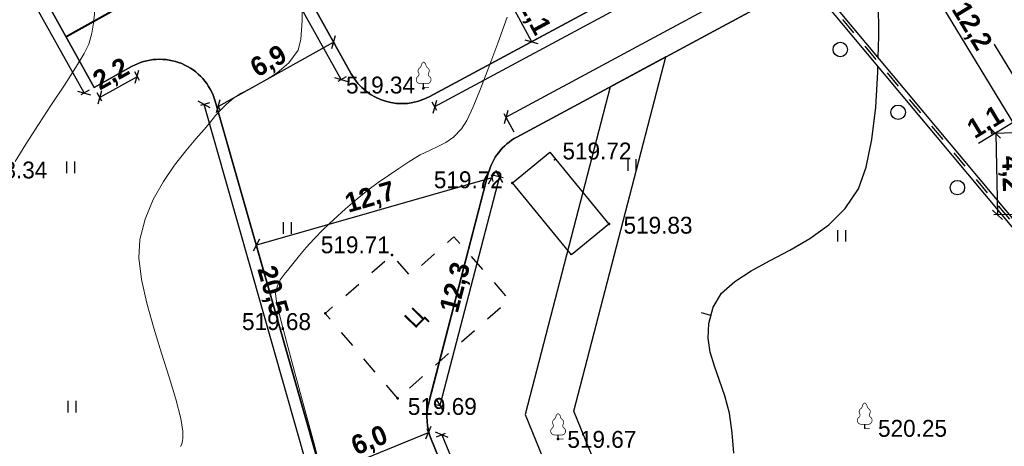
# Model space of a CAD drawing. Header units: millimetres. Extents: x 767170 to 66149698, y -983507 to 2493658.
# Tile 199 of 226: x 2790966 to 2842058, y -657032 to -634917. Entities that reach past the tile are written whole.
import ezdxf

# ---------------------------------------------------------------- set-up
doc = ezdxf.new("R2010")
doc.units = ezdxf.units.MM
doc.linetypes.add('Д_ТРОТ_ТРУБА', pattern=[3, 1.5, -1.5])
doc.linetypes.add('ДОРОГИ_СТРОЯЩ', pattern=[9, 8, -1])
for name, color, linetype in [('(004) Точки рельефа', 7, 'Continuous'), ('(010) Геол. Выработки', 7, 'Continuous'), ('(022) Возд. Линии', 7, 'Continuous'), ('(025) Дорога', 7, 'Continuous'), ('(028) Гидротехн.', 7, 'Continuous'), ('(031) Горизонтали', 42, 'Continuous'), ('(035) Откосы', 7, 'Continuous'), ('(036) Растительность', 7, 'Continuous'), ('(038) Деревья', 7, 'Continuous'), ('YQ_DIM', 3, 'Continuous')]:
    doc.layers.add(name, color=color, linetype=linetype)
doc.layers.add('(032) Горизонтали утолщенные', color=32, linetype='Continuous', lineweight=30)
doc.layers.add('(042) Бергштрих', color=32, linetype='Continuous', lineweight=30)
doc.styles.add('BM-431', font='txt')
doc.styles.add('D-431', font='txt')
doc.styles.add('FAYZXON', font='GOTHICB.TTF')
doc.styles.get("Standard").update_dxf_attribs({"font": 'isocpeui.ttf'})
doc.linetypes.add('ПОДПОРНАЯ СТЕНКА', pattern='A,2,["V",Standard,S=1.2,R=0,X=0,Y=-1.2],0.2,["V",Standard,S=0.8,R=0,X=0,Y=-0.8],0.25,["V",Standard,S=0.3,R=0,X=0,Y=-0.3],0.25', length=2.7)
doc.dimstyles.new('MAGENTA genplan dimension', dxfattribs={"dimtxt": 1000, "dimasz": 500, "dimexe": 200, "dimexo": 300, "dimgap": 100, "dimtad": 1, "dimdec": 1, "dimlfac": 0.001, "dimzin": 1, "dimtxsty": 'FAYZXON', "dimblk": 'OBLIQUE', "dimcen": 0, "dimclrd": 142, "dimclre": 142, "dimclrt": 6, "dimadec": 0, "dimazin": 0, "dimtfac": 1, "dimtdec": 1, "dimtmove": 0, "dimatfit": 3, "dimldrblk": 'OBLIQUE', "dimfxl": 1, "dimlwd": 30, "dimlwe": 30, "dimarcsym": 0})

# ---------------------------------------------------------------- blocks, each defined once
blk = doc.blocks.new('d')
at = {"layer": '(038) Деревья'}
blk.add_ellipse((0, 0), major_axis=(0.265, 0.265), ratio=1, start_param=5.497787, end_param=11.780972, dxfattribs=at)
blk = doc.blocks.new('I04010')
for p, q in [((-0.412273, 0.007146), (-0.412273, 1.207146)), ((0.387727, 1.207146), (0.387727, 0.007146))]:
    blk.add_line(p, q)
blk = doc.blocks.new('karagach-flat-66')
at = {"layer": '(038) Деревья', "const_width": 0.0375}
for points in [[(-0.208, 1.009, 0.430853), (-0.255, 0.753, 0.548276)], [(-0.208, 1.009, 0.181567), (-0.117, 1.159, 0.303004)], [(0, 1.312, 0.246034), (-0.117, 1.159, 0.489079)], [(0, 1.312, -0.246034), (0.117, 1.159, -0.489079)], [(0.208, 1.009, -0.181567), (0.117, 1.159, -0.303004)], [(0.208, 1.009, -0.430853), (0.255, 0.753, -0.548276)], [(-0.315, 0.559, 0.626949), (-0.218, 0.206, 0.702465)], [(-0.315, 0.559, 0.383603), (-0.255, 0.753, 0.352912)], [(0.315, 0.559, -0.626949), (0.218, 0.206, -0.702465)], [(0.315, 0.559, -0.383603), (0.255, 0.753, -0.352912)]]:
    blk.add_lwpolyline(points, format="xyb", dxfattribs=at)
for points in [[(0, 0.206), (-0.218, 0.206)], [(0, 0), (0, 0.206)], [(0, 0.206), (0.218, 0.206)], [(0, 0), (0.281, 0)]]:
    blk.add_lwpolyline(points, dxfattribs=at)
at = {"layer": '(038) Деревья'}
blk.add_lwpolyline([(0, 0), (0, 0.206)], dxfattribs=at)
blk = doc.blocks.new('karagach-flat-67-flat-1')
at = {"layer": '(038) Деревья', "const_width": 0.0375}
for points in [[(-0.208, 1.009, 0.430853), (-0.255, 0.753, 0.548276)], [(-0.208, 1.009, 0.181567), (-0.117, 1.159, 0.303004)], [(0, 1.312, 0.246034), (-0.117, 1.159, 0.489079)], [(0, 1.312, -0.246034), (0.117, 1.159, -0.489079)], [(0.208, 1.009, -0.181567), (0.117, 1.159, -0.303004)], [(0.208, 1.009, -0.430853), (0.255, 0.753, -0.548276)], [(-0.315, 0.559, 0.626949), (-0.218, 0.206, 0.702465)], [(-0.315, 0.559, 0.383603), (-0.255, 0.753, 0.352912)], [(0.315, 0.559, -0.626949), (0.218, 0.206, -0.702465)], [(0.315, 0.559, -0.383603), (0.255, 0.753, -0.352912)]]:
    blk.add_lwpolyline(points, format="xyb", dxfattribs=at)
for points in [[(0, 0.206), (-0.218, 0.206)], [(0, 0), (0, 0.206)], [(0, 0.206), (0.218, 0.206)], [(0, 0), (0.281, 0)]]:
    blk.add_lwpolyline(points, dxfattribs=at)
at = {"layer": '(038) Деревья'}
blk.add_lwpolyline([(0, 0), (0, 0.206)], dxfattribs=at)
blk = doc.blocks.new('karagach-flat-69')
at = {"layer": '(038) Деревья', "const_width": 0.0375}
for points in [[(-0.208, 1.009, 0.430853), (-0.255, 0.753, 0.548276)], [(-0.208, 1.009, 0.181567), (-0.117, 1.159, 0.303004)], [(0, 1.312, 0.246034), (-0.117, 1.159, 0.489079)], [(0, 1.312, -0.246034), (0.117, 1.159, -0.489079)], [(0.208, 1.009, -0.181567), (0.117, 1.159, -0.303004)], [(0.208, 1.009, -0.430853), (0.255, 0.753, -0.548276)], [(-0.315, 0.559, 0.626949), (-0.218, 0.206, 0.702465)], [(-0.315, 0.559, 0.383603), (-0.255, 0.753, 0.352912)], [(0.315, 0.559, -0.626949), (0.218, 0.206, -0.702465)], [(0.315, 0.559, -0.383603), (0.255, 0.753, -0.352912)]]:
    blk.add_lwpolyline(points, format="xyb", dxfattribs=at)
for points in [[(0, 0.206), (-0.218, 0.206)], [(0, 0), (0, 0.206)], [(0, 0.206), (0.218, 0.206)], [(0, 0), (0.281, 0)]]:
    blk.add_lwpolyline(points, dxfattribs=at)
at = {"layer": '(038) Деревья'}
blk.add_lwpolyline([(0, 0), (0, 0.206)], dxfattribs=at)
blk = doc.blocks.new('A$C05d28b1e')
at = {"layer": '(004) Точки рельефа', "color": 7, "linetype": 'ByBlock', "lineweight": -2}
for p in [(-120829, -40912), (-116215, -45809), (-111211, -47943), (-122470, -49551), (-125924, -52579), (-122165, -56988), (-113843, -59086)]:
    blk.add_point(p, dxfattribs=at)
at = {"layer": '(004) Точки рельефа'}
blk.add_point((-97933, -58530), dxfattribs=at)
at = {"layer": '(010) Геол. Выработки'}
blk.add_point((-114038, -44611), dxfattribs=at)
at = {"layer": '(025) Дорога', "linetype": 'Д_ТРОТ_ТРУБА', "ltscale": 600, "flags": 128}
blk.add_lwpolyline([(-122165, -56988), (-125924, -52579), (-122470, -49551), (-121538, -50614), (-119250, -48608), (-116383, -51879), (-122165, -56988)], dxfattribs=at)
at = {"layer": '(028) Гидротехн.', "ltscale": 600}
for points in [[(-81050, -58646), (-109651, -24462)], [(-81280, -58839), (-109881, -24655)]]:
    blk.add_lwpolyline(points, dxfattribs=at)
at = {"layer": '(028) Гидротехн.', "color": 3, "linetype": 'Д_ТРОТ_ТРУБА', "ltscale": 600, "flags": 128}
blk.add_lwpolyline([(-81165, -58743), (-109766, -24559)], dxfattribs=at)
at = {"layer": '(031) Горизонтали', "color": 42, "linetype": 'Continuous', "lineweight": 0, "ltscale": 600}
for points in [[(-133438, -59484), (-133374, -59357), (-133343, -59273), (-133308, -59069), (-133315, -58681), (-133421, -58028), (-133677, -57031), (-134028, -55882), (-134427, -54634), (-134828, -53339), (-135188, -52050), (-135459, -50819), (-135596, -49698), (-135554, -48740), (-135278, -47685), (-134850, -46680), (-134321, -45743), (-133742, -44892), (-133164, -44147), (-132636, -43524), (-132209, -43042), (-131935, -42719), (-131620, -42324), (-131353, -42030), (-131065, -41756), (-130685, -41419), (-130284, -41154), (-129727, -40867), (-129083, -40529), (-128422, -40111), (-127813, -39586), (-127327, -38923), (-127188, -38363), (-127131, -37409), (-127134, -36126)], [(-126001, -61322), (-126510, -59343), (-127021, -57430), (-127501, -55660), (-127922, -54109), (-128251, -52855), (-128459, -51975), (-128515, -51546), (-128411, -51146), (-128261, -50834), (-128065, -50561), (-127824, -50275), (-127541, -49927), (-127257, -49570), (-126910, -49165), (-126500, -48717), (-126026, -48230), (-125487, -47710), (-124883, -47162), (-124275, -46644), (-123710, -46196), (-123173, -45798), (-122644, -45427), (-122107, -45062), (-121545, -44681), (-121002, -44354), (-120521, -44124), (-120084, -43933), (-119674, -43722), (-119269, -43434), (-118853, -43009), (-118585, -42577), (-118254, -41870), (-117869, -40936), (-117440, -39820), (-116977, -38568), (-116490, -37228)], [(-142009, -44705), (-141456, -43799), (-140808, -42790), (-140124, -41747), (-139462, -40741), (-138882, -39839), (-138443, -39112), (-138202, -38627), (-138033, -38051), (-137944, -37533), (-137903, -37057), (-137879, -36608), (-137841, -36170)]]:
    blk.add_lwpolyline(points, dxfattribs=at)
at = {"layer": '(032) Горизонтали утолщенные', "color": 32, "linetype": 'Continuous', "lineweight": 30, "ltscale": 600}
for points in [[(-97235, -39303), (-97208, -38200), (-97214, -36370), (-97255, -34669), (-97314, -33188), (-97376, -32017), (-97425, -31248), (-97445, -30971), (-97425, -30921), (-97396, -30857), (-97388, -30807), (-97376, -30753), (-97194, -30561), (-96694, -30032), (-95949, -29229), (-95025, -28213), (-93994, -27045), (-92924, -25789), (-92901, -25761)], [(-104727, -59819), (-104803, -58770), (-104953, -57753), (-105189, -56859), (-105465, -56056), (-105734, -55312), (-105949, -54593), (-106063, -53866), (-106028, -53099), (-105799, -52258), (-105357, -51535), (-104678, -50918), (-103821, -50366), (-102846, -49838), (-101812, -49293), (-100777, -48689), (-99800, -47986), (-98941, -47143), (-98259, -46118), (-97851, -45001), (-97558, -43560), (-97364, -41886), (-97253, -40069), (-97245, -39757)]]:
    blk.add_lwpolyline(points, dxfattribs=at)
at = {"layer": '(035) Откосы', "linetype": 'ПОДПОРНАЯ СТЕНКА', "ltscale": 600}
blk.add_lwpolyline([(-116215, -45809), (-114280, -44216), (-111211, -47943), (-113146, -49536)], close=True, dxfattribs=at)
at = {"layer": '(042) Бергштрих', "color": 32, "linetype": 'Continuous', "lineweight": 30, "ltscale": 600}
blk.add_line((-105914, -52678), (-106396, -52547), dxfattribs=at)
at = {"layer": '(022) Возд. Линии', "xscale": 1000, "yscale": 1000, "zscale": 1000}
for name, p in [('karagach-flat-69', (-120821, -40863)), ('karagach-flat-66', (-97933, -58530)), ('karagach-flat-67-flat-1', (-113843, -59086))]:
    blk.add_blockref(name, p, dxfattribs=at)
at = {"layer": '(036) Растительность', "linetype": 'Continuous', "xscale": 500, "yscale": 500, "zscale": 500}
for p in [(-139138, -45314), (-109997, -45189), (-127892, -48454), (-99121, -48861), (-139060, -57722)]:
    blk.add_blockref('I04010', p, dxfattribs=at)
at = {"layer": '(038) Деревья', "linetype": 'Continuous', "xscale": 1000, "yscale": 1000, "zscale": 1000}
for p in [(-99201, -38897), (-96199, -42152), (-93126, -46057)]:
    blk.add_blockref('d', p, dxfattribs=at)
at = {"layer": '(004) Точки рельефа', "linetype": 'ByBlock', "style": 'D-431'}
blk.add_text('520.25', height=875, dxfattribs=at).set_placement((-97242, -58974))
at = {"layer": '(004) Точки рельефа', "linetype": 'ByBlock', "char_height": 875, "attachment_point": 4, "style": 'D-431'}
for s, insert in [('519.34', (-124848, -40745)), ('519.72', (-113617, -44165)), ('518.34', (-143928, -45150)), ('519.72', (-120290, -45656)), ('519.83', (-110448, -48011)), ('519.71', (-126156, -49029)), ('519.68', (-130245, -53007)), ('519.69', (-121641, -57407)), ('519.67', (-113364, -59115))]:
    blk.add_mtext(s, dxfattribs=dict(at, insert=insert))
at = {"layer": '(025) Дорога', "linetype": 'ДОРОГИ_СТРОЯЩ', "style": 'BM-431'}
blk.add_text('Ц', height=875, rotation=45.4202, dxfattribs=at).set_placement((-121282, -53401))
blk = doc.blocks.new('*U405')
at = {"color": 7, "true_color": 0xffffff, "const_width": 100}
blk.add_lwpolyline([(-3000, 0), (3000, 0)], dxfattribs=at)
blk = doc.blocks.new('*U406')
at = {"color": 0, "linetype": 'ByBlock', "lineweight": -2, "transparency": 16777216}
for p in [(0, 30000), (0, 27000), (0, 24000), (0, 21000), (0, 18000), (0, 15000), (0, 12000), (0, 9000), (0, 6000), (0, 3000), (0, 0)]:
    blk.add_blockref('*U405', p, dxfattribs=at)
blk = doc.blocks.new('_Oblique')
at = {"color": 0, "linetype": 'ByBlock', "lineweight": -2}
blk.add_line((-0.5, -0.5), (0.5, 0.5), dxfattribs=at)
blk = doc.blocks.new('*D1606')
at = {"layer": 'YQ_DIM', "color": 142, "lineweight": 30, "transparency": 16777216}
for p, q in [((2812596, -656545), (2813059, -656356)), ((2812874, -656431), (2828823, -695556)), ((2828545, -695669), (2829008, -695481))]:
    blk.add_line(p, q, dxfattribs=at)
at = {"layer": 'YQ_DIM', "color": 142, "lineweight": 30, "transparency": 16777216, "xscale": 500, "yscale": 500, "zscale": 500}
for p, rotation in [((2812874, -656431), 112.178608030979), ((2828823, -695556), 292.178608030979)]:
    blk.add_blockref('_Oblique', p, dxfattribs=dict(at, rotation=rotation))
at = {"layer": 'YQ_DIM', "color": 6, "transparency": 16777216, "insert": (2821492, -675731), "char_height": 1000, "attachment_point": 5, "rotation": 292.1786, "style": 'FAYZXON'}
blk.add_mtext('42,3', dxfattribs=at)
blk = doc.blocks.new('*D1608')
at = {"layer": 'YQ_DIM', "color": 142, "lineweight": 30, "transparency": 16777216}
for p, q in [((2815858, -643045), (2812773, -654922)), ((2815567, -642969), (2816051, -643095)), ((2812483, -654847), (2812967, -654972))]:
    blk.add_line(p, q, dxfattribs=at)
at = {"layer": 'YQ_DIM', "color": 142, "lineweight": 30, "transparency": 16777216, "xscale": 500, "yscale": 500, "zscale": 500}
for p, rotation in [((2815858, -643045), 75.44167310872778), ((2812773, -654922), 255.4416731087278)]:
    blk.add_blockref('_Oblique', p, dxfattribs=dict(at, rotation=rotation))
at = {"layer": 'YQ_DIM', "color": 6, "transparency": 16777216, "insert": (2813643, -648809), "char_height": 1000, "attachment_point": 5, "rotation": 75.4417, "style": 'FAYZXON'}
blk.add_mtext('12,3', dxfattribs=at)
blk = doc.blocks.new('*D1610')
at = {"layer": 'YQ_DIM', "color": 142, "lineweight": 30, "transparency": 16777216}
for p, q in [((2878953, -606218), (2816202, -639969)), ((2879369, -606991), (2878858, -606042)), ((2816618, -640742), (2816107, -639793))]:
    blk.add_line(p, q, dxfattribs=at)
at = {"layer": 'YQ_DIM', "color": 142, "lineweight": 30, "transparency": 16777216, "xscale": 500, "yscale": 500, "zscale": 500}
for p, rotation in [((2878953, -606218), 28.27377046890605), ((2816202, -639969), 208.273770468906)]:
    blk.add_blockref('_Oblique', p, dxfattribs=dict(at, rotation=rotation))
at = {"layer": 'YQ_DIM', "color": 6, "transparency": 16777216, "insert": (2847248, -622481), "char_height": 1000, "attachment_point": 5, "rotation": 28.2738, "style": 'FAYZXON'}
blk.add_mtext('71,3', dxfattribs=at)
blk = doc.blocks.new('*D1626')
at = {"layer": 'YQ_DIM', "color": 142, "lineweight": 30, "transparency": 16777216}
for p, q in [((2777066, -607111), (2776629, -607354)), ((2794305, -638716), (2776803, -607256)), ((2794567, -638570), (2794130, -638813))]:
    blk.add_line(p, q, dxfattribs=at)
at = {"layer": 'YQ_DIM', "color": 142, "lineweight": 30, "transparency": 16777216, "xscale": 500, "yscale": 500, "zscale": 500}
for p, rotation in [((2776803, -607256), 119.0884551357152), ((2794305, -638716), 299.0884551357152)]:
    blk.add_blockref('_Oblique', p, dxfattribs=dict(at, rotation=rotation))
at = {"layer": 'YQ_DIM', "color": 6, "transparency": 16777216, "insert": (2786162, -622648), "char_height": 1000, "attachment_point": 5, "rotation": 299.0885, "style": 'FAYZXON'}
blk.add_mtext('36,0', dxfattribs=at)
blk = doc.blocks.new('*D1627')
at = {"layer": 'YQ_DIM', "color": 142, "lineweight": 30, "transparency": 16777216}
for p, q in [((2796915, -637607), (2797158, -638044)), ((2797060, -637870), (2795121, -638948)), ((2794975, -638686), (2795218, -639123))]:
    blk.add_line(p, q, dxfattribs=at)
at = {"layer": 'YQ_DIM', "color": 142, "lineweight": 30, "transparency": 16777216, "xscale": 500, "yscale": 500, "zscale": 500}
for p, rotation in [((2797060, -637870), 29.08845513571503), ((2795121, -638948), 209.088455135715)]:
    blk.add_blockref('_Oblique', p, dxfattribs=dict(at, rotation=rotation))
at = {"layer": 'YQ_DIM', "color": 6, "transparency": 16777216, "insert": (2795753, -637801), "char_height": 1000, "attachment_point": 5, "rotation": 29.0885, "style": 'FAYZXON'}
blk.add_mtext('2,2', dxfattribs=at)
blk = doc.blocks.new('*D1629')
at = {"layer": 'YQ_DIM', "color": 142, "lineweight": 30, "transparency": 16777216}
for p, q in [((2800823, -639225), (2800342, -639362)), ((2806170, -659052), (2800535, -639307)), ((2806459, -658969), (2805978, -659107))]:
    blk.add_line(p, q, dxfattribs=at)
at = {"layer": 'YQ_DIM', "color": 142, "lineweight": 30, "transparency": 16777216, "xscale": 500, "yscale": 500, "zscale": 500}
for p, rotation in [((2800535, -639307), 105.9303916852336), ((2806170, -659052), 285.9303916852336)]:
    blk.add_blockref('_Oblique', p, dxfattribs=dict(at, rotation=rotation))
at = {"layer": 'YQ_DIM', "color": 6, "transparency": 16777216, "insert": (2804021, -648989), "char_height": 1000, "attachment_point": 5, "rotation": 285.9304, "style": 'FAYZXON'}
blk.add_mtext('20,5', dxfattribs=at)
blk = doc.blocks.new('*D1654')
at = {"layer": 'YQ_DIM', "color": 142, "lineweight": 30, "transparency": 16777216}
for p, q in [((2800401, -624373), (2799964, -624616)), ((2807648, -638016), (2800139, -624519)), ((2807910, -637870), (2807473, -638114))]:
    blk.add_line(p, q, dxfattribs=at)
at = {"layer": 'YQ_DIM', "color": 142, "lineweight": 30, "transparency": 16777216, "xscale": 500, "yscale": 500, "zscale": 500}
for p, rotation in [((2800139, -624519), 119.0884551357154), ((2807648, -638016), 299.0884551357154)]:
    blk.add_blockref('_Oblique', p, dxfattribs=dict(at, rotation=rotation))
at = {"layer": 'YQ_DIM', "color": 6, "transparency": 16777216, "insert": (2804501, -630929), "char_height": 1000, "attachment_point": 5, "rotation": 299.0885, "style": 'FAYZXON'}
blk.add_mtext('15,4', dxfattribs=at)
blk = doc.blocks.new('*D1656')
at = {"layer": 'YQ_DIM', "color": 142, "lineweight": 30, "transparency": 16777216}
for p, q in [((2840080, -624261), (2840317, -624702)), ((2840223, -624526), (2812499, -639437)), ((2812357, -639172), (2812594, -639613))]:
    blk.add_line(p, q, dxfattribs=at)
at = {"layer": 'YQ_DIM', "color": 142, "lineweight": 30, "transparency": 16777216, "xscale": 500, "yscale": 500, "zscale": 500}
for p, rotation in [((2840223, -624526), 28.2737704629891), ((2812499, -639437), 208.2737704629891)]:
    blk.add_blockref('_Oblique', p, dxfattribs=dict(at, rotation=rotation))
at = {"layer": 'YQ_DIM', "color": 6, "transparency": 16777216, "insert": (2826032, -631369), "char_height": 1000, "attachment_point": 5, "rotation": 28.2738, "style": 'FAYZXON'}
blk.add_mtext('31,5', dxfattribs=at)
blk = doc.blocks.new('*D1745')
at = {"color": 142, "lineweight": 30, "transparency": 16777216}
for p, q in [((2817346, -633749), (2816344, -634288)), ((2816520, -634193), (2817521, -636054)), ((2818347, -635610), (2817345, -636149))]:
    blk.add_line(p, q, dxfattribs=at)
at = {"color": 142, "lineweight": 30, "transparency": 16777216, "xscale": 500, "yscale": 500, "zscale": 500}
for p, rotation in [((2816520, -634193), 118.2737704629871), ((2817521, -636054), 298.2737704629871)]:
    blk.add_blockref('_Oblique', p, dxfattribs=dict(at, rotation=rotation))
at = {"color": 6, "transparency": 16777216, "insert": (2817633, -634794), "char_height": 1000, "attachment_point": 5, "rotation": 298.2738, "style": 'FAYZXON'}
blk.add_mtext('2,1', dxfattribs=at)
blk = doc.blocks.new('*D1770')
at = {"color": 142, "lineweight": 30, "transparency": 16777216}
for p, q in [((2806635, -658573), (2812178, -656313)), ((2812162, -656276), (2812102, -656128)), ((2806620, -658535), (2806560, -658387))]:
    blk.add_line(p, q, dxfattribs=at)
at = {"color": 142, "lineweight": 30, "transparency": 16777216, "xscale": 500, "yscale": 500, "zscale": 500}
for p, rotation in [((2812178, -656313), 22.17860803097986), ((2806635, -658573), 202.1786080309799)]:
    blk.add_blockref('_Oblique', p, dxfattribs=dict(at, rotation=rotation))
at = {"color": 6, "transparency": 16777216, "insert": (2809144, -656799), "char_height": 1000, "attachment_point": 5, "rotation": 22.1786, "style": 'FAYZXON'}
blk.add_mtext('6,0', dxfattribs=at)
blk = doc.blocks.new('*D1771')
at = {"color": 142, "lineweight": 30, "transparency": 16777216}
for p, q in [((2815468, -643118), (2803246, -646611)), ((2815425, -642965), (2815523, -643310)), ((2803202, -646458), (2803301, -646803))]:
    blk.add_line(p, q, dxfattribs=at)
at = {"color": 142, "lineweight": 30, "transparency": 16777216, "xscale": 500, "yscale": 500, "zscale": 500}
for p, rotation in [((2815468, -643118), 15.94912024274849), ((2803246, -646611), 195.9491202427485)]:
    blk.add_blockref('_Oblique', p, dxfattribs=dict(at, rotation=rotation))
at = {"color": 6, "transparency": 16777216, "insert": (2809166, -644196), "char_height": 1000, "attachment_point": 5, "rotation": 15.9491, "style": 'FAYZXON'}
blk.add_mtext('12,7', dxfattribs=at)
blk = doc.blocks.new('*D1772')
at = {"color": 142, "lineweight": 30, "transparency": 16777216}
for p, q in [((2801260, -639409), (2807255, -636075)), ((2807252, -636070), (2807352, -636249)), ((2801258, -639405), (2801357, -639584))]:
    blk.add_line(p, q, dxfattribs=at)
at = {"color": 142, "lineweight": 30, "transparency": 16777216, "xscale": 500, "yscale": 500, "zscale": 500}
for p, rotation in [((2807255, -636075), 29.08845513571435), ((2801260, -639409), 209.0884551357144)]:
    blk.add_blockref('_Oblique', p, dxfattribs=dict(at, rotation=rotation))
at = {"color": 6, "transparency": 16777216, "insert": (2803919, -637135), "char_height": 1000, "attachment_point": 5, "rotation": 29.0885, "style": 'FAYZXON'}
blk.add_mtext('6,9', dxfattribs=at)
blk = doc.blocks.new('*D1840')
at = {"color": 142, "lineweight": 30, "transparency": 16777216}
for p, q in [((2837391, -629927), (2836373, -630546)), ((2836544, -630442), (2842878, -640865)), ((2843725, -640350), (2842707, -640969))]:
    blk.add_line(p, q, dxfattribs=at)
at = {"color": 142, "lineweight": 30, "transparency": 16777216, "xscale": 500, "yscale": 500, "zscale": 500}
for p, rotation in [((2836544, -630442), 121.2865699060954), ((2842878, -640865), 301.2865699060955)]:
    blk.add_blockref('_Oblique', p, dxfattribs=dict(at, rotation=rotation))
at = {"color": 6, "transparency": 16777216, "insert": (2840305, -635292), "char_height": 1000, "attachment_point": 5, "rotation": 301.2866, "style": 'FAYZXON', "bg_fill": 3, "box_fill_scale": 1.1, "bg_fill_color": 256, "bg_fill_true_color": 13158600, "bg_fill_transparency": 0}
blk.add_mtext('12,2', dxfattribs=at)
blk = doc.blocks.new('*D1871')
at = {"color": 142, "lineweight": 30, "transparency": 16777216}
for p, q in [((2843612, -639586), (2842658, -640166)), ((2843826, -639938), (2843508, -639415)), ((2842658, -640166), (2840723, -641341)), ((2842872, -640518), (2842554, -639995))]:
    blk.add_line(p, q, dxfattribs=at)
at = {"color": 142, "lineweight": 30, "transparency": 16777216, "xscale": 500, "yscale": 500, "zscale": 500}
for p, rotation in [((2843612, -639586), 31.28656990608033), ((2842658, -640166), 211.2865699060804)]:
    blk.add_blockref('_Oblique', p, dxfattribs=dict(at, rotation=rotation))
at = {"color": 6, "transparency": 16777216, "insert": (2841122, -640300), "char_height": 1000, "attachment_point": 5, "rotation": 31.2866, "style": 'FAYZXON', "bg_fill": 3, "box_fill_scale": 1.1, "bg_fill_color": 256, "bg_fill_true_color": 13158600, "bg_fill_transparency": 0}
blk.add_mtext('1,1', dxfattribs=at)
blk = doc.blocks.new('*D1872')
at = {"color": 142, "lineweight": 30, "transparency": 16777216}
for p, q in [((2842728, -640786), (2841413, -640815)), ((2841613, -640811), (2841708, -645037)), ((2842823, -645012), (2841508, -645041))]:
    blk.add_line(p, q, dxfattribs=at)
at = {"color": 142, "lineweight": 30, "transparency": 16777216, "xscale": 500, "yscale": 500, "zscale": 500}
for p, rotation in [((2841613, -640811), 91.28656990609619), ((2841708, -645037), 271.2865699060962)]:
    blk.add_blockref('_Oblique', p, dxfattribs=dict(at, rotation=rotation))
at = {"color": 6, "transparency": 16777216, "insert": (2842355, -642908), "char_height": 1000, "attachment_point": 5, "rotation": 271.2866, "style": 'FAYZXON', "bg_fill": 3, "box_fill_scale": 1.1, "bg_fill_color": 256, "bg_fill_true_color": 13158600, "bg_fill_transparency": 0}
blk.add_mtext('4,2', dxfattribs=at)

msp = doc.modelspace()

# ---------------------------------------------------------------- block references
at = {"color": 5, "lineweight": 50}
msp.add_blockref('A$C05d28b1e', (2932748.06, -597565.05), dxfattribs=at)

# ---------------------------------------------------------------- next in the draw order: linework, layer by layer
at = {"lineweight": 30}
for points in [[(2828267.55, -695782.66), (2812318.03, -656657.79, -0.16168228), (2812192.38, -654771.21), (2815276.99, -642893.81, -0.20876473), (2816759.61, -641005.82), (2879510.67, -607254.91, 0.14199501), (2883088.46, -603746.72), (2885410.25, -599626.12, -0.1300409), (2886480.43, -598526.33), (2897126.81, -592138.52, 0.40867475), (2899594.97, -582648.98), (2890723.46, -567207.27), (2861792.88, -516850.78, -0.41421356), (2862899.68, -512755.05), (2867083.12, -510351.6), (2865047.42, -506908), (2860444.37, -509552.52, -0.32105605), (2856969.11, -509204.36, 0.32190714), (2848841.45, -508402.75), (2761750.14, -558796.11)], [(2904514.89, -601756.12), (2904065.99, -602090.21, 0.41637355), (2895598.03, -599555.56, -0.56397378), (2898527.32, -601326.55, -1), (2894527.32, -601326.55, -0.27728498), (2895588.12, -599560.79, 0.44903213), (2893352.12, -608706.95), (2896314.32, -610329.61), (2896409.34, -614560.59), (2894990.36, -615422.89, -0.57112991), (2882432.34, -624242.63, -0.59870184), (2862590.07, -640463.75, -0.59026657), (2849543.77, -645391.93), (2846834.45, -647038.35), (2843122.8, -645005.15), (2843027.78, -640774.17), (2843981.51, -640194.6), (2837647.37, -629771.26)], [(2777327.78, -606964.71), (2794829.51, -638424.04), (2796768.68, -637345.22, -0.48309225), (2801111.68, -639142.48), (2806747.37, -658886.99)], [(2796768.68, -637345.22, -0.48309225), (2801111.68, -639142.48)], [(2801111.68, -639142.48, 0.48309225), (2796768.68, -637345.22)], [(2812215.1, -638908.24, -0.41005504), (2808172.43, -637724.63)], [(2812215.1, -638908.24, -0.41005504), (2808172.43, -637724.63)], [(2815276.99, -642893.81, -0.20876473), (2816759.61, -641005.82)], [(2816759.61, -641005.82, 0.20876473), (2815276.99, -642893.81)], [(2812318.03, -656657.79, -0.16168228), (2812192.38, -654771.21)], [(2812192.38, -654771.21, 0.16168228), (2812318.03, -656657.79)]]:
    msp.add_lwpolyline(points, format="xyb", dxfattribs=at)
for points in [[(2801111.68, -639142.48, 0.48309225), (2796768.68, -637345.22), (2794829.51, -638424.04), (2777327.78, -606964.71), (2779949.39, -605506.23, 0.41421356), (2781112.52, -601426.14), (2779394.17, -598337.4, 0.42549538), (2775214.6, -597232.14), (2763296.52, -604474.62, -0.37475214), (2754229.9, -602908.45), (2809545.14, -686990.45), (2846931.78, -738360.79), (2847915.34, -737503.02), (2827182.73, -709015.8), (2806747.37, -658886.99)], [(2839938.37, -623997.16), (2812215.1, -638908.24, -0.41005504), (2808172.43, -637724.63), (2805155.17, -632301.11), (2813925.25, -627422.06), (2817609.96, -633607.26), (2832558.43, -624702.02), (2828873.99, -618517.27), (2837811.8, -613710.03), (2841159.4, -619934.02, -0.41421356)]]:
    msp.add_lwpolyline(points, format="xyb", close=True)
for points in [[(2794829.51, -638424.04), (2777327.78, -606964.71)], [(2777327.78, -606964.71), (2794829.51, -638424.04)], [(2794829.51, -638424.04), (2777327.78, -606964.71)], [(2816759.61, -641005.82), (2879510.67, -607254.91)], [(2839938.37, -623997.16), (2812215.1, -638908.24)], [(2808172.43, -637724.63), (2805155.17, -632301.11)], [(2794829.51, -638424.04), (2796768.68, -637345.22)], [(2801111.68, -639142.48), (2806733.28, -658813.26)], [(2812233.87, -654611.46), (2815276.99, -642893.81)]]:
    msp.add_lwpolyline(points)
for points in [[(2777327.78, -606964.71), (2794829.51, -638424.04)], [(2794829.51, -638424.04), (2777327.78, -606964.71)], [(2816759.61, -641005.82), (2879510.67, -607254.91)], [(2879510.67, -607254.91), (2816759.61, -641005.82)], [(2808172.43, -637724.63), (2800663.25, -624226.89)], [(2839938.37, -623997.16), (2812215.1, -638908.24)], [(2839938.37, -623997.16), (2812215.1, -638908.24)], [(2808172.43, -637724.63), (2805155.17, -632301.11)], [(2794829.51, -638424.04), (2796768.68, -637345.22)], [(2796768.68, -637345.22), (2794829.51, -638424.04)], [(2801111.68, -639142.48), (2806747.37, -658886.99)], [(2806747.37, -658886.99), (2801111.68, -639142.48)], [(2812192.38, -654771.21), (2815276.99, -642893.81)], [(2815276.99, -642893.81), (2812192.38, -654771.21)], [(2828267.55, -695782.66), (2812318.03, -656657.79)], [(2812318.03, -656657.79), (2828267.55, -695782.66)]]:
    msp.add_lwpolyline(points, dxfattribs=at)
for points in [[(2837811.8, -613710.03), (2841159.4, -619934.02, -0.41421356), (2839938.37, -623997.16), (2812215.1, -638908.24, -0.41005504), (2808172.43, -637724.63), (2805155.17, -632301.11)], [(2837811.8, -613710.03), (2841159.4, -619934.02, -0.41421356), (2839938.37, -623997.16), (2812215.1, -638908.24, -0.41005504), (2808172.43, -637724.63), (2805155.17, -632301.11)], [(2805155.17, -632301.11), (2808172.43, -637724.63, 0.41005504), (2812215.1, -638908.24), (2839938.37, -623997.16, 0.41421356), (2841159.4, -619934.02), (2837811.8, -613710.03)], [(2837811.8, -613710.03), (2841159.4, -619934.02, -0.41421356), (2839938.37, -623997.16), (2812215.1, -638908.24, -0.41005504), (2808172.43, -637724.63), (2805155.17, -632301.11)], [(2837811.8, -613710.03), (2841159.4, -619934.02, -0.41421356), (2839938.37, -623997.16), (2812215.1, -638908.24, -0.41005504), (2808172.43, -637724.63), (2805155.17, -632301.11)], [(2837811.8, -613710.03), (2841159.4, -619934.02, -0.41421356), (2839938.37, -623997.16), (2812215.1, -638908.24, -0.41005504), (2808172.43, -637724.63), (2805155.17, -632301.11)], [(2805155.17, -632301.11), (2808172.43, -637724.63, 0.41005504), (2812215.1, -638908.24), (2839938.37, -623997.16, 0.41421356), (2841159.4, -619934.02), (2837811.8, -613710.03)], [(2805155.17, -632301.11), (2808172.43, -637724.63, 0.41005504), (2812215.1, -638908.24), (2839938.37, -623997.16, 0.41421356), (2841159.4, -619934.02), (2837811.8, -613710.03)], [(2796768.68, -637345.22, -0.48309237), (2801111.68, -639142.48)], [(2812215.1, -638908.24, -0.41005504), (2808172.43, -637724.63)], [(2815276.99, -642893.81, -0.20876473), (2816759.61, -641005.82)]]:
    msp.add_lwpolyline(points, format="xyb")
msp.add_lwpolyline([(2819722.03, -655217.23), (2824493.01, -636846.38), (2821610.8, -638396.59), (2817198.77, -655385.27), (2833849.28, -696229.68), (2835791, -694635.1)], close=True, dxfattribs=at)

# ---------------------------------------------------------------- next in the draw order: block references
at = {"rotation": 29.08845513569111}
msp.add_blockref('*U406', (2795992.65, -634343.95), dxfattribs=at)

# ---------------------------------------------------------------- next in the draw order: dimensions: what is measured, and where the dimension line sits
for p1, p2, distance, picture, middle in [((2817609.96, -633607.26), (2818610.89, -635468.23), -1237.19, '*D1745', (2817633.08, -634794.49)), ((2801111.68, -639142.48), (2807105.98, -635807.68), -305.54, '*D1772', (2803919.4, -637134.59)), ((2815342.13, -642676.98), (2803120, -646169.88), 458.65, '*D1771', (2809166.07, -644196.01)), ((2806733.28, -658813.26), (2812275.66, -656553.87), 259.88, '*D1770', (2809143.94, -656799.17))]:
    dim = msp.add_aligned_dim(p1=p1, p2=p2, distance=distance, dimstyle='MAGENTA genplan dimension')
    dim.commit()
    dim.dimension.update_dxf_attribs({"geometry": picture, "text_midpoint": middle})
at = {"layer": 'YQ_DIM'}
for p1, p2, distance, picture, middle in [((2879510.67, -607254.91), (2816759.61, -641005.82), -1177.27, '*D1610', (2847248.19, -622481.32)), ((2794829.51, -638424.04), (2777327.78, -606964.71), 600, '*D1626', (2786161.82, -622648.1)), ((2808172.43, -637724.63), (2800663.25, -624226.89), 600, '*D1654', (2804501.01, -630929.49)), ((2839938.37, -623997.16), (2812215.1, -638908.24), 600, '*D1656', (2826031.65, -631368.88)), ((2796768.68, -637345.22), (2794829.51, -638424.04), 600, '*D1627', (2795752.83, -637801.46)), ((2806747.37, -658886.99), (2801111.68, -639142.48), 600, '*D1629', (2804021.04, -648988.61)), ((2815276.99, -642893.81), (2812192.38, -654771.21), 600, '*D1608', (2813642.57, -648808.59)), ((2812318.03, -656657.79), (2828267.55, -695782.66), 600, '*D1606', (2821492.13, -675731.31))]:
    dim = msp.add_aligned_dim(p1=p1, p2=p2, distance=distance, dimstyle='MAGENTA genplan dimension', dxfattribs=at)
    dim.commit()
    dim.dimension.update_dxf_attribs({"geometry": picture, "text_midpoint": middle})

# ---------------------------------------------------------------- next in the draw order: dimensions: what is measured, and where the dimension line sits
dim = msp.add_aligned_dim(p1=(2837647.37, -629771.26), p2=(2843981.51, -640194.6), distance=-1291.02, dimstyle='MAGENTA genplan dimension', override={"dimtfill": 1, "dimarcsym": 1})
dim.commit()
dim.dimension.update_dxf_attribs({"geometry": '*D1840', "text_midpoint": (2840305.24, -635292.36)})

# ---------------------------------------------------------------- next in the draw order: dimensions: what is measured, and where the dimension line sits
dim = msp.add_aligned_dim(p1=(2843981.51, -640194.6), p2=(2843027.78, -640774.17), distance=-712.2, dimstyle='MAGENTA genplan dimension', override={"dimtfill": 1, "dimarcsym": 1})
dim.commit()
dim.dimension.update_dxf_attribs({"geometry": '*D1871', "text_midpoint": (2841122.3, -640299.97)})

# ---------------------------------------------------------------- next in the draw order: dimensions: what is measured, and where the dimension line sits
dim = msp.add_aligned_dim(p1=(2843027.89, -640778.88), p2=(2843122.8, -645005.15), distance=-1415.61, dimstyle='MAGENTA genplan dimension', override={"dimtfill": 1, "dimarcsym": 1})
dim.commit()
dim.dimension.update_dxf_attribs({"geometry": '*D1872', "text_midpoint": (2842355.09, -642908.19)})

doc.saveas('drawing.dxf')
